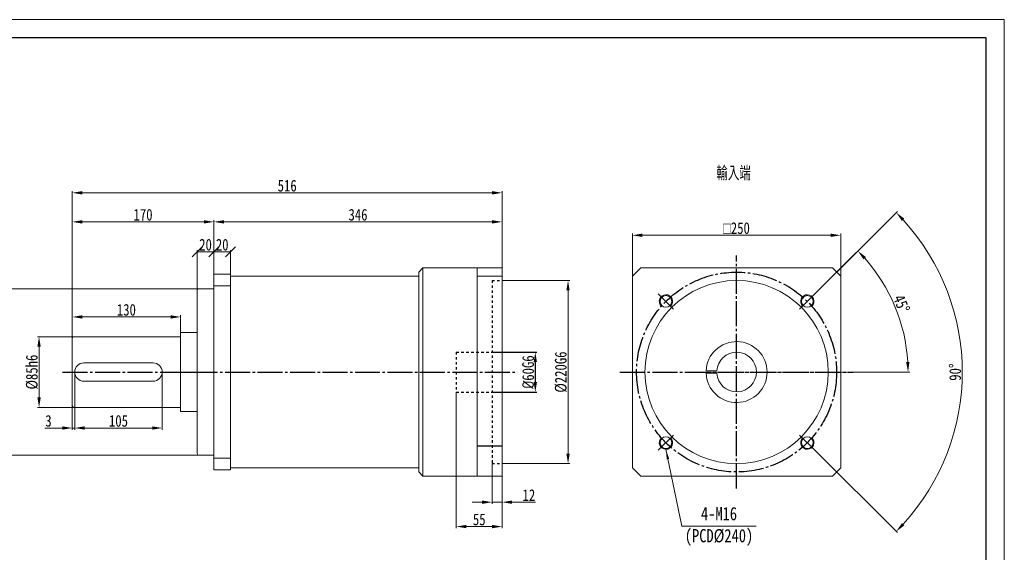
# Model space of a CAD drawing. Header units: millimetres. Extents: x 16758 to 18598, y 444 to 1745.
# Tile 3 of 3: x 17416 to 18598, y 1106 to 1745. Entities that reach past the tile are written whole.
import ezdxf

# ---------------------------------------------------------------- set-up
doc = ezdxf.new("R2010")
doc.units = ezdxf.units.MM
doc.header["$PDSIZE"] = -5
doc.linetypes.add('EB_DASH', pattern=[6, 3, -3])
doc.linetypes.add('EB_DASHDOT', pattern=[39, 30, -3, 3, -3])
doc.layers.get('0').update_dxf_attribs({"lineweight": 0})
doc.layers.get('Defpoints').update_dxf_attribs({"lineweight": 18})
for name, color, linetype, lineweight in [('7标注层', 4, 'Continuous', 18), ('CAXA0', 7, 'Continuous', 70), ('CAXA0层', 7, 'Continuous', 70), ('CAXA1', 1, 'EB_DASHDOT', 25), ('CAXA3', 7, 'Continuous', 25), ('CAXA中心线层', 1, 'EB_DASHDOT', 25), ('图框_外框线', 7, 'Continuous', 18)]:
    doc.layers.add(name, color=color, linetype=linetype, lineweight=lineweight)
doc.styles.get("Standard").update_dxf_attribs({"font": 'txt', "width": 0.707})
doc.styles.add('TH_GBDIM', font='txt', dxfattribs={"width": 0.8})
doc.dimstyles.new('TH_GBDIM', dxfattribs={"dimtxt": 14, "dimasz": 12, "dimexe": 2, "dimexo": 0, "dimgap": 1.5, "dimtad": 1, "dimdec": 0, "dimzin": 0, "dimdsep": 46, "dimtxsty": 'TH_GBDIM', "dimcen": 2.5, "dimdle": 24, "dimclrd": 3, "dimclre": 3, "dimclrt": 3, "dimadec": 0, "dimazin": 0, "dimtfac": 0.714286, "dimtdec": 0, "dimtmove": 0, "dimatfit": 3, "dimfxl": 1, "dimtolj": 1, "dimarcsym": 0})

# ---------------------------------------------------------------- blocks, each defined once
blk = doc.blocks.new('*X3')
at = {"linetype": 'Continuous', "lineweight": 15}
blk.add_hatch(color=3, dxfattribs=at).paths.add_polyline_path([(-108.4, 92.5), (-104.5, 81.1), (-107.5, 80.5)], flags=0)
at = {"color": 3, "linetype": 'Continuous', "lineweight": 15}
for p, q in [((-108.4, 92.5), (-89.5, 0)), ((-89.5, 0), (0, 0)), ((0, 0), (0, 0))]:
    blk.add_line(p, q, dxfattribs=at)
blk = doc.blocks.new('_Oblique')
at = {"color": 0, "linetype": 'ByBlock', "lineweight": -2}
blk.add_line((-0.5, -0.5), (0.5, 0.5), dxfattribs=at)
blk = doc.blocks.new('*X4')
at = {"color": 3, "linetype": 'Continuous', "transparency": 16777216}
for p, q in [((17629.5, 1420.2), (17629.5, 1468.6)), ((17629.5, 1466.6), (17649.5, 1466.6)), ((17649.5, 1439.7), (17649.5, 1468.6))]:
    blk.add_line(p, q, dxfattribs=at)
at = {"color": 3, "linetype": 'Continuous', "transparency": 16777216, "xscale": 12, "yscale": 12, "zscale": 12, "rotation": 180}
blk.add_blockref('_Oblique', (17629.5, 1466.6), dxfattribs=at)
at = {"color": 3, "linetype": 'Continuous', "transparency": 16777216, "xscale": 12, "yscale": 12, "zscale": 12}
blk.add_blockref('_Oblique', (17649.5, 1466.6), dxfattribs=at)
at = {"color": 3, "linetype": 'Continuous', "lineweight": 15, "transparency": 16777216, "insert": (17639.5, 1475.1), "char_height": 14, "width": 28.622, "attachment_point": 5, "style": 'TH_GBDIM'}
blk.add_mtext('20', dxfattribs=at)
blk = doc.blocks.new('*X6')
at = {"linetype": 'Continuous', "lineweight": -2, "transparency": 16777216}
for points in [[(17437.7, 1352.7), (17441.7, 1352.7), (17439.7, 1364.7)], [(17437.7, 1291.7), (17441.7, 1291.7), (17439.7, 1279.7)]]:
    blk.add_hatch(color=3, dxfattribs=at).paths.add_polyline_path(points, flags=0)
at = {"color": 3, "linetype": 'Continuous', "transparency": 16777216}
for p, q in [((17481.5, 1364.7), (17437.7, 1364.7)), ((17439.7, 1352.7), (17439.7, 1291.7)), ((17481.5, 1279.7), (17437.7, 1279.7))]:
    blk.add_line(p, q, dxfattribs=at)
at = {"color": 3, "linetype": 'Continuous', "lineweight": 15, "transparency": 16777216, "insert": (17431.2, 1322.2), "char_height": 14, "width": 77.28, "attachment_point": 5, "rotation": 90, "style": 'TH_GBDIM'}
blk.add_mtext('%%C85h6', dxfattribs=at)
blk = doc.blocks.new('*X7')
at = {"linetype": 'Continuous', "lineweight": -2, "transparency": 16777216}
for points in [[(17400.4, 1410.2), (17404.4, 1410.2), (17402.4, 1422.2)], [(17400.4, 1234.2), (17404.4, 1234.2), (17402.4, 1222.2)]]:
    blk.add_hatch(color=3, dxfattribs=at).paths.add_polyline_path(points, flags=0)
at = {"color": 3, "linetype": 'Continuous', "transparency": 16777216}
for p, q in [((17631.5, 1422.2), (17400.4, 1422.2)), ((17402.4, 1234.2), (17402.4, 1410.2)), ((17631.5, 1222.2), (17400.4, 1222.2))]:
    blk.add_line(p, q, dxfattribs=at)
at = {"color": 3, "linetype": 'Continuous', "lineweight": 15, "transparency": 16777216, "insert": (17393.9, 1322.2), "char_height": 14, "width": 93.209, "attachment_point": 5, "rotation": 90, "style": 'TH_GBDIM'}
blk.add_mtext('%%C200h6', dxfattribs=at)
blk = doc.blocks.new('*X8')
at = {"color": 3, "linetype": 'Continuous', "lineweight": -2, "transparency": 16777216}
for p, q in [((17983.5, 1346.2), (18037.3, 1346.2)), ((18035.3, 1334.2), (18035.3, 1310.2)), ((17983.5, 1298.2), (18037.3, 1298.2))]:
    blk.add_line(p, q, dxfattribs=at)
at = {"color": 3, "linetype": 'Continuous', "transparency": 16777216}
for points in [[(18033.3, 1334.2), (18037.3, 1334.2), (18035.3, 1346.2)], [(18033.3, 1310.2), (18037.3, 1310.2), (18035.3, 1298.2)]]:
    blk.add_solid(points, dxfattribs=at)
at = {"layer": 'Defpoints', "color": 0, "linetype": 'Continuous', "transparency": 16777216}
for p in [(17983.5, 1346.2), (17983.5, 1298.2), (18035.3, 1298.2)]:
    blk.add_point(p, dxfattribs=at)
at = {"color": 3, "linetype": 'Continuous', "lineweight": 15, "transparency": 16777216, "insert": (18026.8, 1322.2), "char_height": 14, "width": 77.28, "attachment_point": 5, "rotation": 90, "style": 'TH_GBDIM'}
blk.add_mtext('\\A1;{\\fISOCPEUR|b0|i0|c0|p34;%%C}60G6', dxfattribs=at)
blk = doc.blocks.new('*X9')
at = {"linetype": 'Continuous', "lineweight": -2, "transparency": 16777216}
for points in [[(18163.9, 1488.5), (18163.9, 1484.5), (18151.9, 1486.5)], [(18389.9, 1488.5), (18389.9, 1484.5), (18401.9, 1486.5)]]:
    blk.add_hatch(color=3, dxfattribs=at).paths.add_polyline_path(points, flags=0)
at = {"color": 3, "linetype": 'Continuous', "transparency": 16777216}
for p, q in [((18151.9, 1437.2), (18151.9, 1488.5)), ((18163.9, 1486.5), (18389.9, 1486.5)), ((18401.9, 1437.2), (18401.9, 1488.5))]:
    blk.add_line(p, q, dxfattribs=at)
at = {"color": 3, "linetype": 'Continuous', "lineweight": 15, "transparency": 16777216, "insert": (18276.9, 1495), "char_height": 14, "width": 70.902, "attachment_point": 5, "style": 'TH_GBDIM'}
blk.add_mtext('{\\fgdt|b0|i0|c134|p2;o}250', dxfattribs=at)
blk = doc.blocks.new('*X10')
at = {"linetype": 'Continuous', "lineweight": -2, "transparency": 16777216}
for points in [[(18072.6, 1420.2), (18076.6, 1420.2), (18074.6, 1432.2)], [(18072.6, 1224.2), (18076.6, 1224.2), (18074.6, 1212.2)]]:
    blk.add_hatch(color=3, dxfattribs=at).paths.add_polyline_path(points, flags=0)
at = {"color": 3, "linetype": 'Continuous', "transparency": 16777216}
for p, q in [((17995.5, 1432.2), (18076.6, 1432.2)), ((18074.6, 1420.2), (18074.6, 1224.2)), ((17995.5, 1212.2), (18076.6, 1212.2))]:
    blk.add_line(p, q, dxfattribs=at)
at = {"color": 3, "linetype": 'Continuous', "lineweight": 15, "transparency": 16777216, "insert": (18066.1, 1322.2), "char_height": 14, "width": 93.209, "attachment_point": 5, "rotation": 90, "style": 'TH_GBDIM'}
blk.add_mtext('%%C220G6', dxfattribs=at)
blk = doc.blocks.new('*X12')
at = {"linetype": 'Continuous', "lineweight": -2, "transparency": 16777216}
for points in [[(17491.5, 1504.6), (17491.5, 1500.6), (17479.5, 1502.6)], [(17637.5, 1504.6), (17637.5, 1500.6), (17649.5, 1502.6)]]:
    blk.add_hatch(color=3, dxfattribs=at).paths.add_polyline_path(points, flags=0)
at = {"color": 3, "linetype": 'Continuous', "transparency": 16777216}
for p, q in [((17479.5, 1362.7), (17479.5, 1504.6)), ((17491.5, 1502.6), (17637.5, 1502.6)), ((17649.5, 1439.7), (17649.5, 1504.6))]:
    blk.add_line(p, q, dxfattribs=at)
at = {"color": 3, "linetype": 'Continuous', "lineweight": 15, "transparency": 16777216, "insert": (17564.5, 1511.1), "char_height": 14, "width": 42.56, "attachment_point": 5, "style": 'TH_GBDIM'}
blk.add_mtext('170', dxfattribs=at)
blk = doc.blocks.new('*X13')
at = {"linetype": 'Continuous', "lineweight": -2, "transparency": 16777216}
for points in [[(17491.5, 1390.4), (17491.5, 1386.4), (17479.5, 1388.4)], [(17597.5, 1390.4), (17597.5, 1386.4), (17609.5, 1388.4)]]:
    blk.add_hatch(color=3, dxfattribs=at).paths.add_polyline_path(points, flags=0)
at = {"color": 3, "linetype": 'Continuous', "transparency": 16777216}
for p, q in [((17479.5, 1362.7), (17479.5, 1390.4)), ((17597.5, 1388.4), (17491.5, 1388.4)), ((17609.5, 1369.7), (17609.5, 1390.4))]:
    blk.add_line(p, q, dxfattribs=at)
at = {"color": 3, "linetype": 'Continuous', "lineweight": 15, "transparency": 16777216, "insert": (17544.5, 1396.9), "char_height": 14, "width": 42.56, "attachment_point": 5, "style": 'TH_GBDIM'}
blk.add_mtext('130', dxfattribs=at)
blk = doc.blocks.new('*X14')
at = {"color": 3, "linetype": 'Continuous', "transparency": 16777216}
for p, q in [((17649.5, 1439.7), (17649.5, 1468.6)), ((17649.5, 1466.6), (17669.5, 1466.6)), ((17669.5, 1439.7), (17669.5, 1468.6))]:
    blk.add_line(p, q, dxfattribs=at)
at = {"color": 3, "linetype": 'Continuous', "transparency": 16777216, "xscale": 12, "yscale": 12, "zscale": 12, "rotation": 180}
blk.add_blockref('_Oblique', (17649.5, 1466.6), dxfattribs=at)
at = {"color": 3, "linetype": 'Continuous', "transparency": 16777216, "xscale": 12, "yscale": 12, "zscale": 12}
blk.add_blockref('_Oblique', (17669.5, 1466.6), dxfattribs=at)
at = {"color": 3, "linetype": 'Continuous', "lineweight": 15, "transparency": 16777216, "insert": (17659.5, 1475.1), "char_height": 14, "width": 28.622, "attachment_point": 5, "style": 'TH_GBDIM'}
blk.add_mtext('20', dxfattribs=at)
blk = doc.blocks.new('*X15')
at = {"linetype": 'Continuous', "lineweight": -2, "transparency": 16777216}
for points in [[(17971.5, 1167.9), (17971.5, 1163.9), (17983.5, 1165.9)], [(18007.5, 1167.9), (18007.5, 1163.9), (17995.5, 1165.9)]]:
    blk.add_hatch(color=3, dxfattribs=at).paths.add_polyline_path(points, flags=0)
at = {"color": 3, "linetype": 'Continuous', "transparency": 16777216}
for p, q in [((17983.5, 1212.2), (17983.5, 1163.9)), ((17995.5, 1197.2), (17995.5, 1163.9)), ((17971.5, 1165.9), (17959.5, 1165.9)), ((17983.5, 1165.9), (17995.5, 1165.9)), ((18007.5, 1165.9), (18035.7, 1165.9))]:
    blk.add_line(p, q, dxfattribs=at)
at = {"color": 3, "linetype": 'Continuous', "lineweight": 15, "transparency": 16777216, "insert": (18027.6, 1174.4), "char_height": 14, "width": 26.258, "attachment_point": 5, "style": 'TH_GBDIM'}
blk.add_mtext('12', dxfattribs=at)
blk = doc.blocks.new('*X16')
at = {"linetype": 'Continuous', "lineweight": -2, "transparency": 16777216}
for points in [[(17952.5, 1138.6), (17952.5, 1134.6), (17940.5, 1136.6)], [(17983.5, 1138.6), (17983.5, 1134.6), (17995.5, 1136.6)]]:
    blk.add_hatch(color=3, dxfattribs=at).paths.add_polyline_path(points, flags=0)
at = {"color": 3, "linetype": 'Continuous', "transparency": 16777216}
for p, q in [((17940.5, 1298.2), (17940.5, 1134.6)), ((17995.5, 1197.2), (17995.5, 1134.6)), ((17952.5, 1136.6), (17983.5, 1136.6))]:
    blk.add_line(p, q, dxfattribs=at)
at = {"color": 3, "linetype": 'Continuous', "lineweight": 15, "transparency": 16777216, "insert": (17968, 1145.1), "char_height": 14, "width": 28, "attachment_point": 5, "style": 'TH_GBDIM'}
blk.add_mtext('55', dxfattribs=at)
blk = doc.blocks.new('*X17')
at = {"linetype": 'Continuous', "lineweight": -2, "transparency": 16777216}
for points in [[(17661.5, 1504.6), (17661.5, 1500.6), (17649.5, 1502.6)], [(17983.5, 1504.6), (17983.5, 1500.6), (17995.5, 1502.6)]]:
    blk.add_hatch(color=3, dxfattribs=at).paths.add_polyline_path(points, flags=0)
at = {"color": 3, "linetype": 'Continuous', "transparency": 16777216}
for p, q in [((17649.5, 1439.7), (17649.5, 1504.6)), ((17661.5, 1502.6), (17983.5, 1502.6)), ((17995.5, 1447.2), (17995.5, 1504.6))]:
    blk.add_line(p, q, dxfattribs=at)
at = {"color": 3, "linetype": 'Continuous', "lineweight": 15, "transparency": 16777216, "insert": (17822.5, 1511.1), "char_height": 14, "width": 44.178, "attachment_point": 5, "style": 'TH_GBDIM'}
blk.add_mtext('346', dxfattribs=at)
blk = doc.blocks.new('*X18')
at = {"linetype": 'Continuous', "lineweight": -2, "transparency": 16777216}
for points in [[(17491.5, 1539.5), (17491.5, 1535.5), (17479.5, 1537.5)], [(17983.5, 1539.5), (17983.5, 1535.5), (17995.5, 1537.5)]]:
    blk.add_hatch(color=3, dxfattribs=at).paths.add_polyline_path(points, flags=0)
at = {"color": 3, "linetype": 'Continuous', "transparency": 16777216}
for p, q in [((17479.5, 1362.7), (17479.5, 1539.5)), ((17983.5, 1537.5), (17491.5, 1537.5)), ((17995.5, 1447.2), (17995.5, 1539.5))]:
    blk.add_line(p, q, dxfattribs=at)
at = {"color": 3, "linetype": 'Continuous', "lineweight": 15, "transparency": 16777216, "insert": (17737.5, 1546), "char_height": 14, "width": 44.178, "attachment_point": 5, "style": 'TH_GBDIM'}
blk.add_mtext('516', dxfattribs=at)
blk = doc.blocks.new('*X19')
at = {"linetype": 'Continuous', "lineweight": -2, "transparency": 16777216}
for points in [[(17467.5, 1257), (17467.5, 1253), (17479.5, 1255)], [(17494.5, 1257), (17494.5, 1253), (17482.5, 1255)]]:
    blk.add_hatch(color=3, dxfattribs=at).paths.add_polyline_path(points, flags=0)
at = {"color": 3, "linetype": 'Continuous', "transparency": 16777216}
for p, q in [((17482.5, 1322.2), (17482.5, 1253)), ((17479.5, 1281.7), (17479.5, 1253)), ((17467.5, 1255), (17446.5, 1255)), ((17482.5, 1255), (17479.5, 1255)), ((17494.5, 1255), (17506.5, 1255))]:
    blk.add_line(p, q, dxfattribs=at)
at = {"color": 3, "linetype": 'Continuous', "lineweight": 15, "transparency": 16777216, "insert": (17451, 1263.5), "char_height": 14, "width": 12.071, "attachment_point": 5, "style": 'TH_GBDIM'}
blk.add_mtext('3', dxfattribs=at)
blk = doc.blocks.new('*X20')
at = {"linetype": 'Continuous', "lineweight": -2, "transparency": 16777216}
for points in [[(17494.5, 1257), (17494.5, 1253), (17482.5, 1255)], [(17575.5, 1257), (17575.5, 1253), (17587.5, 1255)]]:
    blk.add_hatch(color=3, dxfattribs=at).paths.add_polyline_path(points, flags=0)
at = {"color": 3, "linetype": 'Continuous', "transparency": 16777216}
for p, q in [((17482.5, 1322.2), (17482.5, 1253)), ((17587.5, 1322.2), (17587.5, 1253)), ((17494.5, 1255), (17575.5, 1255))]:
    blk.add_line(p, q, dxfattribs=at)
at = {"color": 3, "linetype": 'Continuous', "lineweight": 15, "transparency": 16777216, "insert": (17535, 1263.5), "char_height": 14, "width": 42.187, "attachment_point": 5, "style": 'TH_GBDIM'}
blk.add_mtext('105', dxfattribs=at)
blk = doc.blocks.new('*X21')
at = {"linetype": 'Continuous', "lineweight": -2, "transparency": 16777216}
for points in [[(18429.2, 1457.6), (18432.1, 1460.4), (18422.4, 1467.7)], [(18484.4, 1334.3), (18480.4, 1334.2), (18482.7, 1322.2)]]:
    blk.add_hatch(color=3, dxfattribs=at).paths.add_polyline_path(points, flags=0)
at = {"color": 3, "linetype": 'Continuous', "transparency": 16777216}
for p, q in [((18371, 1416.3), (18423.9, 1469.2)), ((18416.9, 1322.2), (18484.7, 1322.2))]:
    blk.add_line(p, q, dxfattribs=at)
blk.add_arc((18276.9, 1322.2), 205.8, 3.3414, 41.6586, dxfattribs=at)
at = {"color": 3, "linetype": 'Continuous', "lineweight": 15, "transparency": 16777216, "insert": (18474.9, 1404.2), "char_height": 14, "width": 43.21, "attachment_point": 5, "rotation": 292.5, "style": 'TH_GBDIM'}
blk.add_mtext('45%%D', dxfattribs=at)
blk = doc.blocks.new('*X22')
at = {"linetype": 'Continuous', "lineweight": -2, "transparency": 16777216}
for points in [[(18475.3, 1503.7), (18478.2, 1506.5), (18468.5, 1513.8)], [(18478.2, 1138), (18475.3, 1140.7), (18468.5, 1130.7)]]:
    blk.add_hatch(color=3, dxfattribs=at).paths.add_polyline_path(points, flags=0)
at = {"color": 3, "linetype": 'Continuous', "transparency": 16777216}
for p, q in [((18371, 1416.3), (18469.9, 1515.2)), ((18371, 1228.2), (18469.9, 1129.3))]:
    blk.add_line(p, q, dxfattribs=at)
blk.add_arc((18276.9, 1322.2), 270.9, 317.5383, 42.4617, dxfattribs=at)
at = {"color": 3, "linetype": 'Continuous', "lineweight": 15, "transparency": 16777216, "insert": (18539.3, 1322.2), "char_height": 14, "width": 42.062, "attachment_point": 5, "rotation": 90, "style": 'TH_GBDIM'}
blk.add_mtext('90%%D', dxfattribs=at)

msp = doc.modelspace()

# ---------------------------------------------------------------- linework, layer by layer
at = {"color": 7, "linetype": 'Continuous', "lineweight": 15}
for p, q in [((17900.5, 1447.2), (17895.5, 1442.2)), ((17895.5, 1442.2), (17895.5, 1202.2)), ((17900.5, 1447.2), (17965.5, 1447.2)), ((17900.5, 1447.2), (17900.5, 1197.2)), ((17965.5, 1447.2), (17995.5, 1447.2)), ((17965.5, 1447.2), (17965.5, 1419.7)), ((17995.5, 1447.2), (17995.5, 1197.2)), ((18161.9, 1447.2), (18151.9, 1437.2)), ((18391.9, 1447.2), (18161.9, 1447.2)), ((18391.9, 1447.2), (18401.9, 1437.2)), ((17649.5, 1439.7), (17669.5, 1439.7)), ((17649.5, 1439.7), (17649.5, 1422.2)), ((17669.5, 1207.2), (17669.5, 1439.7)), ((17669.5, 1437.2), (17895.5, 1437.2)), ((17965.5, 1197.2), (17965.5, 1439.7)), ((17965.5, 1437.2), (17995.5, 1437.2)), ((18151.9, 1437.2), (18151.9, 1207.2)), ((18401.9, 1207.2), (18401.9, 1437.2)), ((17629.5, 1420.2), (17629.5, 1368.6)), ((17631.5, 1422.2), (17649.5, 1422.2)), ((17649.5, 1425.8), (17669.5, 1425.8)), ((17649.5, 1204.7), (17649.5, 1422.2)), ((17629.5, 1368.6), (17629.5, 1387.2)), ((17629.5, 1377.9), (17629.5, 1224.2)), ((17479.5, 1362.7), (17479.5, 1281.7)), ((17481.5, 1364.7), (17609.5, 1364.7)), ((17609.5, 1274.7), (17609.5, 1369.7)), ((17609.5, 1369.7), (17629.5, 1369.7)), ((17493.5, 1333.2), (17576.5, 1333.2)), ((18240.3, 1323.7), (18253.2, 1323.7)), ((18240.3, 1320.8), (18253.2, 1320.8)), ((17493.5, 1311.2), (17576.5, 1311.2)), ((17481.5, 1279.7), (17609.5, 1279.7)), ((17609.5, 1274.7), (17629.5, 1274.7)), ((17629.5, 1262.2), (17629.5, 1275.8)), ((17631.5, 1222.2), (17649.5, 1222.2)), ((17649.5, 1218.7), (17669.5, 1218.7)), ((17669.5, 1207.2), (17895.5, 1207.2)), ((17669.5, 1207.2), (17669.5, 1204.7)), ((18151.9, 1207.2), (18161.9, 1197.2)), ((18401.9, 1207.2), (18391.9, 1197.2)), ((17649.5, 1204.7), (17669.5, 1204.7)), ((17900.5, 1197.2), (17965.5, 1197.2)), ((17965.5, 1197.2), (17995.5, 1197.2)), ((18161.9, 1197.2), (18391.9, 1197.2))]:
    msp.add_line(p, q, dxfattribs=at)
for centre, radius in [((18276.9, 1322.2), 110), ((18192.1, 1407.1), 7), ((18361.8, 1407.1), 7), ((18192.1, 1237.4), 7), ((18361.8, 1237.4), 7)]:
    msp.add_circle(centre, radius, dxfattribs=at)
for centre, radius, start, end in [((17631.5, 1420.2), 2, 90, 180), ((17481.5, 1362.7), 2, 90, 180), ((18276.9, 1322.2), 36.6, 182.2924, 177.7076), ((18276.9, 1322.2), 23.8, 183.5281, 176.4719), ((17493.5, 1322.2), 11, 90, 270), ((17576.5, 1322.2), 11, 270, 90), ((17481.5, 1281.7), 2, 180, 270), ((17631.5, 1224.2), 2, 180, 270)]:
    msp.add_arc(centre, radius, start, end, dxfattribs=at)
at = {"layer": '7标注层'}
for centre, start, end in [((18192.1, 1407.1), 315, 226.9102), ((18361.8, 1407.1), 313.0898, 225), ((18192.1, 1237.4), 133.0898, 45), ((18361.8, 1237.4), 135, 46.9102)]:
    msp.add_arc(centre, 8, start, end, dxfattribs=at)
at = {"layer": 'CAXA0', "linetype": 'Continuous', "lineweight": 25}
msp.add_line((17900.5, 1197.2), (17895.5, 1202.2), dxfattribs=at)
at = {"layer": 'CAXA0层', "color": 6, "linetype": 'EB_DASH', "lineweight": 25}
for p, q in [((17983.5, 1432.2), (17995.5, 1432.2)), ((17983.5, 1432.2), (17983.5, 1212.2)), ((17940.5, 1346.2), (17940.5, 1298.2)), ((17940.5, 1346.2), (17983.5, 1346.2)), ((17940.5, 1298.2), (17983.5, 1298.2)), ((17974.5, 1298.2), (17974.5, 1298)), ((17983.5, 1212.2), (17995.5, 1212.2))]:
    msp.add_line(p, q, dxfattribs=at)
at = {"layer": 'CAXA1', "linetype": 'EB_DASHDOT', "lineweight": 25}
for p, q in [((18276.9, 1182.2), (18276.9, 1462.2)), ((18136.9, 1322.2), (18416.9, 1322.2))]:
    msp.add_line(p, q, dxfattribs=at)
at = {"layer": 'CAXA3', "linetype": 'Continuous', "lineweight": 25}
msp.add_line((17995.5, 1233.3), (17965.5, 1233.3), dxfattribs=at)
at = {"layer": 'CAXA中心线层', "linetype": 'EB_DASHDOT', "lineweight": 25}
for p, q in [((18182.9, 1416.3), (18201.3, 1397.9)), ((18371, 1416.3), (18352.6, 1397.9)), ((17467.9, 1322.2), (18012.1, 1322.2)), ((17609.5, 1322.2), (17642.5, 1322.2)), ((18216.7, 1322.2), (18416.9, 1322.2)), ((18182.9, 1228.2), (18201.3, 1246.6)), ((18371, 1228.2), (18352.6, 1246.6))]:
    msp.add_line(p, q, dxfattribs=at)
msp.add_circle((18276.9, 1322.2), 120, dxfattribs=at)
at = {"layer": '图框_外框线', "color": 3}
msp.add_lwpolyline([(16758.4, 444.4), (18598.2, 444.4), (18598.2, 1745.5), (16758.4, 1745.5)], close=True, dxfattribs=at)
at = {"layer": '图框_外框线', "color": 3, "lineweight": 25}
msp.add_lwpolyline([(16867.9, 466.4), (18576.3, 466.4), (18576.3, 1723.6), (16867.9, 1723.6)], close=True, dxfattribs=at)

# ---------------------------------------------------------------- block references
at = {"color": 7, "linetype": 'Continuous', "lineweight": 15}
msp.add_blockref('*X3', (18300.5, 1136.9), dxfattribs=at)

# ---------------------------------------------------------------- texts
at = {"color": 3, "insert": (18273.3, 1560.7), "char_height": 15, "width": 87.904, "attachment_point": 5}
msp.add_mtext('輸入端', dxfattribs=at)
at = {"layer": 'CAXA0', "color": 3, "linetype": 'Continuous', "insert": (18255.8, 1136.8), "char_height": 15.909, "width": 147.071, "attachment_point": 5, "style": 'TH_GBDIM'}
msp.add_mtext('4-M16\\P(PCD%%C240)', dxfattribs=at)

# ---------------------------------------------------------------- dimensions: what is measured, and where the dimension line sits
at = {"color": 7, "linetype": 'Continuous', "lineweight": 15}
for base, p1, p2, override, picture, middle in [((17479.5, 1537.5), (17995.5, 1447.2), (17479.5, 1362.7), {"dimsah": 1, "dimtzin": 0}, '*X18', (17737.5, 1546)), ((17649.5, 1502.6), (17479.5, 1362.7), (17649.5, 1439.7), {"dimsah": 1, "dimtzin": 0}, '*X12', (17564.5, 1511.1)), ((17995.5, 1502.6), (17649.5, 1439.7), (17995.5, 1447.2), {"dimsah": 1, "dimtzin": 0}, '*X17', (17822.5, 1511.1)), ((17669.5, 1466.6), (17649.5, 1439.7), (17669.5, 1439.7), {"dimblk": 'Oblique', "dimsah": 1, "dimtzin": 0}, '*X14', (17659.5, 1475.1)), ((17479.5, 1388.4), (17609.5, 1369.7), (17479.5, 1362.7), {"dimsah": 1, "dimtzin": 0}, '*X13', (17544.5, 1396.9)), ((17479.5, 1255), (17482.5, 1322.2), (17479.5, 1281.7), {"dimsah": 1, "dimtzin": 0}, '*X19', (17451, 1263.5)), ((17587.5, 1255), (17482.5, 1322.2), (17587.5, 1322.2), {"dimsah": 1, "dimtzin": 0}, '*X20', (17535, 1263.5)), ((17995.5, 1136.6), (17940.5, 1298.2), (17995.5, 1197.2), {"dimsah": 1, "dimtzin": 0}, '*X16', (17968, 1145.1)), ((17995.5, 1165.9), (17983.5, 1212.2), (17995.5, 1197.2), {"dimsah": 1, "dimtzin": 0}, '*X15', (18027.6, 1174.4))]:
    dim = msp.add_linear_dim(base=base, p1=p1, p2=p2, dimstyle='TH_GBDIM', override=override, dxfattribs=at)
    dim.commit()
    dim.dimension.update_dxf_attribs({"geometry": picture, "text_midpoint": middle})
for base, line1, line2, picture, middle in [((18547.8, 1322.2), ((18371, 1416.3), (18352.6, 1397.9)), ((18371, 1228.2), (18352.6, 1246.6)), '*X22', (18539.3, 1322.2)), ((18467.1, 1401), ((18136.9, 1322.2), (18416.9, 1322.2)), ((18371, 1416.3), (18352.6, 1397.9)), '*X21', (18474.9, 1404.2))]:
    dim = msp.add_angular_dim_2l(base=base, line1=line1, line2=line2, dimstyle='TH_GBDIM', override={"dimtad": 1, "dimtih": 0, "dimtoh": 0, "dimsah": 1, "dimtzin": 0}, dxfattribs=at)
    dim.commit()
    dim.dimension.update_dxf_attribs({"geometry": picture, "text_midpoint": middle})
dim = msp.add_linear_dim(base=(18401.9, 1486.5), p1=(18151.9, 1437.2), p2=(18401.9, 1437.2), text='{\\fgdt|b0|i0|c134|p2;o}<>', dimstyle='TH_GBDIM', override={"dimsah": 1, "dimtzin": 0}, dxfattribs=at)
dim.commit()
dim.dimension.update_dxf_attribs({"geometry": '*X9', "text_midpoint": (18276.9, 1495)})
dim = msp.add_linear_dim(base=(17649.5, 1466.6), p1=(17629.5, 1420.2), p2=(17649.5, 1439.7), dimstyle='TH_GBDIM', override={"dimblk": 'Oblique', "dimsah": 1, "dimtzin": 0}, dxfattribs=at)
dim.commit()
dim.dimension.update_dxf_attribs({"geometry": '*X4', "text_midpoint": (17639.5, 1466.6), "dimtype": 160})
for base, p1, p2, angle, text, picture, middle in [((18074.6, 1212.2), (17995.5, 1432.2), (17995.5, 1212.2), 270, '%%C<>G6', '*X10', (18066.1, 1322.2)), ((17402.4, 1422.2), (17631.5, 1222.2), (17631.5, 1422.2), 90, '%%C<>h6', '*X7', (17393.9, 1322.2)), ((17439.7, 1279.7), (17481.5, 1364.7), (17481.5, 1279.7), 270, '%%C<>h6', '*X6', (17431.2, 1322.2)), ((18035.3, 1298.2), (17983.5, 1346.2), (17983.5, 1298.2), 270, '{\\fISOCPEUR|b0|i0|c0|p34;%%C}60G6', '*X8', (18026.8, 1322.2))]:
    dim = msp.add_linear_dim(base=base, p1=p1, p2=p2, angle=angle, text=text, dimstyle='TH_GBDIM', override={"dimsah": 1, "dimtzin": 0}, dxfattribs=at)
    dim.commit()
    dim.dimension.update_dxf_attribs({"geometry": picture, "text_midpoint": middle})

doc.saveas('drawing.dxf')
